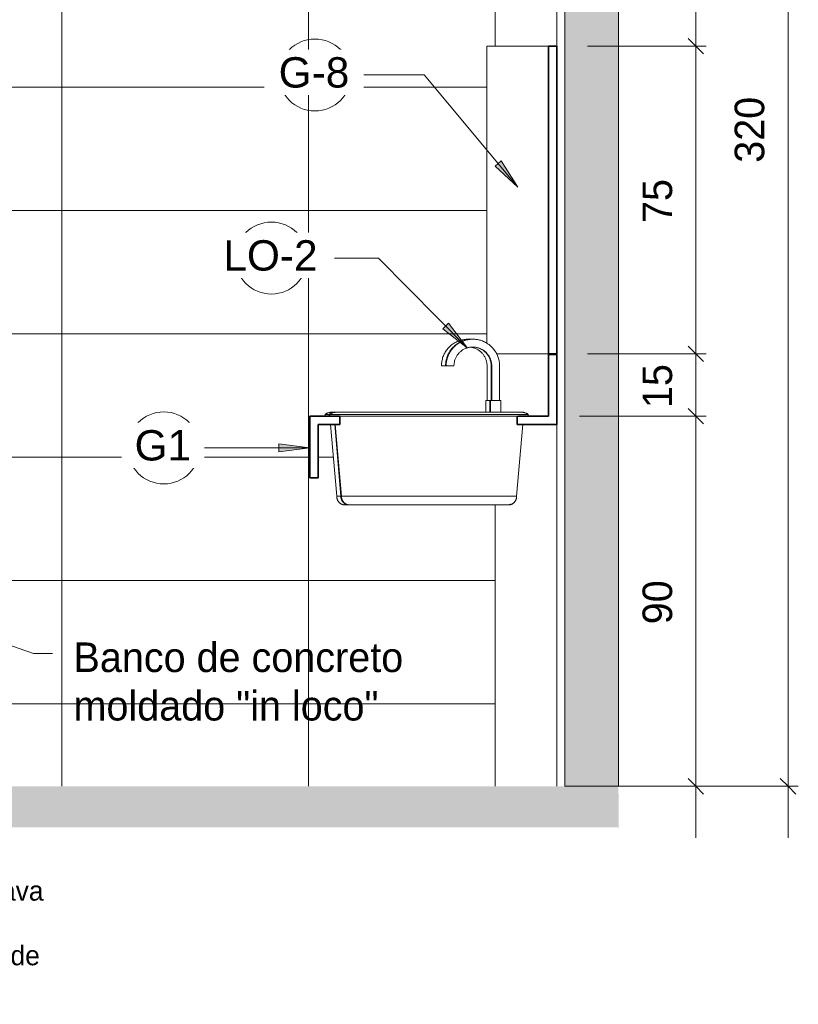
# Model space of a CAD drawing. Header units: metres. Extents: x -10.1 to 50.7, y -18 to 8.5.
# Tile 105 of 109: x 38 to 39.9, y -0.5 to 1.9. Entities that reach past the tile are written whole.
import ezdxf

# ---------------------------------------------------------------- set-up
doc = ezdxf.new("R2010")
doc.units = ezdxf.units.M
doc.linetypes.add('IMPORT-HIDDEN _4_', pattern=[0.005, 0.003333, -0.001667])
doc.layers.get('DEFPOINTS').update_dxf_attribs({"lineweight": 18})
for name, color, linetype, lineweight in [('A-ANNO-DIMS', 4, 'Continuous', 18), ('A-ANNO-DIMS-25', 211, 'Continuous', 9), ('A-ANNO-KEYN', 231, 'Continuous', 9), ('A-DETL', 90, 'Continuous', 18), ('A-DETL-GENF', 92, 'Continuous', 18), ('A-DETL-THIN', 151, 'Continuous', 18), ('A-FLOR', 192, 'Continuous', 18), ('A-FLOR-MCUT', 51, 'Continuous', 18), ('A-FLOR-PATT', 8, 'Continuous', 18), ('A-GENM', 13, 'Continuous', 18), ('A-WALL', 113, 'Continuous', 18), ('A-WALL-PATT', 111, 'Continuous', 35), ('ARQ-ALV-MEDIA', 7, 'Continuous', 18), ('ARQ-PISO-DESN', 7, 'Continuous', 18), ('ARQ-PROJECAO', 7, 'IMPORT-HIDDEN _4_', 18), ('COTAS', 7, 'Continuous', 18), ('DETALHES_CTR35', 7, 'Continuous', 18), ('ESQUADRIAS', 250, 'Continuous', 35), ('G-ANNO-TEXT', 231, 'Continuous', 9), ('P-SANR-FIXT', 6, 'Continuous', 18), ('Projeto da acquasoft Caldas NovasMOD_dwg', 8, 'Continuous', 18)]:
    doc.layers.add(name, color=color, linetype=linetype, lineweight=lineweight)
doc.styles.add('Arial_1', font='arial.ttf', dxfattribs={"height": 0.073765})
doc.styles.add('Century Gothic_2', font='GOTHIC.TTF', dxfattribs={"height": 0.071856})
doc.styles.add('Century Gothic_4', font='GOTHIC.TTF', dxfattribs={"height": 0.047904})
doc.dimstyles.new('_Cotas_detalhamento_3_mm_3', dxfattribs={"dimscale": 0.3048, "dimtxt": 0.075, "dimasz": 0.123031, "dimexe": 0.082021, "dimexo": 0.246063, "dimgap": 0.123031, "dimtad": 1, "dimdec": 0, "dimlfac": 100, "dimzin": 0, "dimdsep": 46, "dimtxsty": 'Century Gothic_2', "dimblk1": 'OBLIQUE', "dimblk2": 'OBLIQUE', "dimsah": 1, "dimcen": 0.09, "dimdle": 0.410105, "dimazin": 0, "dimtfac": 1, "dimtdec": 4, "dimtix": 1, "dimtmove": 0, "dimatfit": 3, "dimfxl": 1, "dimtvp": 1, "dimtolj": 1, "dimtzin": 0, "dimarcsym": 2})

# ---------------------------------------------------------------- blocks, each defined once
blk = doc.blocks.new('Generic Models 12 - Generic Models 12-196363-Vista H')
at = {"layer": 'A-GENM', "lineweight": 35}
for p, q in [((-12.6646, 1.05), (-12.6846, 1.05)), ((-12.6846, 1.05), (-12.6846, 0.9)), ((-12.6646, 0.88), (-12.6646, 1.05)), ((-13.1917, 0.9), (-13.2646, 0.9)), ((-13.2646, 0.9), (-13.2646, 0.75)), ((-13.1917, 0.88), (-13.1917, 0.9)), ((-12.7607, 0.9), (-12.7607, 0.88)), ((-12.6846, 0.9), (-12.7582, 0.9)), ((-13.2446, 0.75), (-13.2446, 0.88)), ((-13.2446, 0.88), (-13.1917, 0.88)), ((-12.7607, 0.88), (-12.6646, 0.88)), ((-13.2646, 0.75), (-13.2446, 0.75))]:
    blk.add_line(p, q, dxfattribs=at)
blk = doc.blocks.new('M_Sink Vanity-Round - 482 x 482mm-199220-Vista H')
at = {"layer": 'P-SANR-FIXT'}
for p, q in [((-12.9144, 1.0222), (-12.9335, 1.0222)), ((-12.8227, 1.0222), (-12.8227, 0.9381)), ((-12.8036, 0.9381), (-12.8036, 1.0222)), ((-12.8258, 0.9381), (-12.8258, 0.9097)), ((-12.8258, 0.9381), (-12.8258, 0.9097)), ((-12.8255, 0.9381), (-12.8255, 0.9381)), ((-12.8255, 0.9381), (-12.8131, 0.9381)), ((-12.8131, 0.9381), (-12.8008, 0.9381)), ((-12.8008, 0.9381), (-12.8008, 0.9381)), ((-12.8004, 0.9097), (-12.8004, 0.9381)), ((-12.8004, 0.9097), (-12.8004, 0.9381)), ((-12.8258, 0.9218), (-12.8258, 0.9097)), ((-12.8255, 0.9218), (-12.8255, 0.9218)), ((-12.8008, 0.9218), (-12.8008, 0.9218)), ((-12.8004, 0.9097), (-12.8004, 0.9218)), ((-13.2164, 0.904), (-13.2164, 0.9)), ((-13.2164, 0.904), (-12.7338, 0.904)), ((-12.7581, 0.9), (-13.192, 0.9)), ((-12.9042, 0.9095), (-12.9215, 0.9095)), ((-12.7338, 0.9), (-12.7338, 0.904)), ((-13.2028, 0.88), (-13.1879, 0.7053)), ((-12.7622, 0.7053), (-12.7474, 0.88)), ((-12.7622, 0.7053), (-13.1879, 0.7053))]:
    blk.add_line(p, q, dxfattribs=at)
at = {"layer": 'P-SANR-FIXT', "flags": 128}
for points in [[(-12.8036, 1.0222), (-12.8037, 1.0248), (-12.8038, 1.0274), (-12.8041, 1.03), (-12.8044, 1.0326), (-12.8049, 1.0351), (-12.8055, 1.0377), (-12.8061, 1.0402), (-12.8069, 1.0427), (-12.8078, 1.0451), (-12.8087, 1.0475), (-12.8098, 1.0499), (-12.8109, 1.0522), (-12.8122, 1.0545), (-12.8135, 1.0567), (-12.815, 1.0589), (-12.8165, 1.061), (-12.8181, 1.0631), (-12.8197, 1.0651), (-12.8215, 1.067), (-12.8233, 1.0688), (-12.8252, 1.0706), (-12.8272, 1.0723), (-12.8292, 1.0739), (-12.8313, 1.0754), (-12.8335, 1.0769), (-12.8357, 1.0782), (-12.8379, 1.0795), (-12.8403, 1.0807), (-12.8426, 1.0818), (-12.845, 1.0828), (-12.8475, 1.0837), (-12.8499, 1.0845), (-12.8524, 1.0852), (-12.855, 1.0857), (-12.8575, 1.0862), (-12.8601, 1.0866), (-12.8627, 1.0869), (-12.8653, 1.0871), (-12.8679, 1.0872), (-12.8704, 1.0872), (-12.873, 1.087), (-12.8756, 1.0868), (-12.8782, 1.0865), (-12.8808, 1.086), (-12.8833, 1.0855), (-12.8858, 1.0848), (-12.8883, 1.0841), (-12.8908, 1.0833), (-12.8932, 1.0823), (-12.8956, 1.0813), (-12.8979, 1.0802), (-12.9002, 1.0789), (-12.9025, 1.0776), (-12.9046, 1.0762), (-12.9068, 1.0747), (-12.9088, 1.0732), (-12.9108, 1.0715), (-12.9128, 1.0698), (-12.9147, 1.068), (-12.9164, 1.0661), (-12.9182, 1.0642), (-12.9198, 1.0621), (-12.9214, 1.0601), (-12.9228, 1.0579), (-12.9242, 1.0557), (-12.9255, 1.0535), (-12.9267, 1.0512), (-12.9278, 1.0488), (-12.9288, 1.0464), (-12.9297, 1.044), (-12.9306, 1.0415), (-12.9313, 1.039), (-12.9319, 1.0365), (-12.9324, 1.034), (-12.9328, 1.0314), (-12.9332, 1.0288), (-12.9334, 1.0262), (-12.9335, 1.0236), (-12.9335, 1.0222)], [(-12.9144, 1.0222), (-12.9144, 1.0241), (-12.9143, 1.0259), (-12.9141, 1.0277), (-12.9139, 1.0295), (-12.9135, 1.0314), (-12.9131, 1.0331), (-12.9127, 1.0349), (-12.9121, 1.0367), (-12.9115, 1.0384), (-12.9108, 1.0401), (-12.9101, 1.0418), (-12.9093, 1.0434), (-12.9084, 1.045), (-12.9074, 1.0466), (-12.9064, 1.0482), (-12.9054, 1.0496), (-12.9042, 1.0511), (-12.9031, 1.0525), (-12.9018, 1.0539), (-12.9005, 1.0552), (-12.8992, 1.0564), (-12.8978, 1.0576), (-12.8964, 1.0588), (-12.8949, 1.0598), (-12.8934, 1.0609), (-12.8918, 1.0618), (-12.8902, 1.0627), (-12.8885, 1.0635), (-12.8869, 1.0643), (-12.8852, 1.065), (-12.8835, 1.0656), (-12.8817, 1.0662), (-12.8799, 1.0667), (-12.8782, 1.0671), (-12.8764, 1.0675), (-12.8745, 1.0677), (-12.8727, 1.0679), (-12.8709, 1.0681), (-12.869, 1.0681), (-12.8672, 1.0681), (-12.8654, 1.068), (-12.8636, 1.0679), (-12.8617, 1.0676), (-12.8599, 1.0673), (-12.8581, 1.0669), (-12.8563, 1.0665), (-12.8546, 1.066), (-12.8528, 1.0654), (-12.8511, 1.0647), (-12.8495, 1.064), (-12.8478, 1.0632), (-12.8462, 1.0623), (-12.8446, 1.0614), (-12.843, 1.0604), (-12.8415, 1.0593), (-12.8401, 1.0582), (-12.8387, 1.0571), (-12.8373, 1.0558), (-12.836, 1.0546), (-12.8347, 1.0532), (-12.8335, 1.0519), (-12.8323, 1.0504), (-12.8312, 1.049), (-12.8302, 1.0475), (-12.8292, 1.0459), (-12.8283, 1.0443), (-12.8275, 1.0427), (-12.8267, 1.041), (-12.826, 1.0393), (-12.8253, 1.0376), (-12.8247, 1.0359), (-12.8242, 1.0341), (-12.8238, 1.0323), (-12.8234, 1.0305), (-12.8231, 1.0287), (-12.8229, 1.0269), (-12.8227, 1.0251), (-12.8227, 1.0232), (-12.8227, 1.0222)], [(-13.2164, 0.904), (-13.2155, 0.9046), (-13.2145, 0.9053), (-13.2136, 0.9058), (-13.2126, 0.9064), (-13.2116, 0.9069), (-13.2106, 0.9074), (-13.2096, 0.9078), (-13.2085, 0.9082), (-13.2075, 0.9086), (-13.2064, 0.9089), (-13.2053, 0.9091), (-13.2042, 0.9093), (-13.2031, 0.9095), (-13.202, 0.9096), (-13.2009, 0.9097), (-13.1998, 0.9098), (-13.1993, 0.9098)], [(-13.1993, 0.9098), (-13.1991, 0.9098), (-13.1986, 0.9098), (-13.1977, 0.9098), (-13.1965, 0.9098), (-13.1949, 0.9098), (-13.1929, 0.9098), (-13.1906, 0.9098), (-13.1879, 0.9098), (-13.185, 0.9098), (-13.1816, 0.9098), (-13.178, 0.9098), (-13.174, 0.9098), (-13.1697, 0.9098), (-13.1651, 0.9098), (-13.1602, 0.9098), (-13.1549, 0.9098), (-13.1494, 0.9098), (-13.1437, 0.9098), (-13.1376, 0.9098), (-13.1313, 0.9098), (-13.1247, 0.9098), (-13.118, 0.9098), (-13.1109, 0.9098), (-13.1037, 0.9098), (-13.0962, 0.9098), (-13.0886, 0.9098), (-13.0808, 0.9098), (-13.0728, 0.9098), (-13.0646, 0.9098), (-13.0563, 0.9098), (-13.0479, 0.9098), (-13.0394, 0.9098), (-13.0307, 0.9098), (-13.022, 0.9098), (-13.0132, 0.9098), (-13.0043, 0.9098), (-12.9954, 0.9098), (-12.9864, 0.9098), (-12.9775, 0.9098), (-12.9685, 0.9098), (-12.9595, 0.9098), (-12.9506, 0.9098), (-12.9417, 0.9098), (-12.9329, 0.9098), (-12.9241, 0.9098), (-12.9154, 0.9098), (-12.9068, 0.9098), (-12.8983, 0.9098), (-12.89, 0.9098), (-12.8817, 0.9098), (-12.8736, 0.9098), (-12.8657, 0.9098), (-12.858, 0.9098), (-12.8504, 0.9098), (-12.8431, 0.9098), (-12.8359, 0.9098), (-12.829, 0.9098), (-12.8255, 0.9098)], [(-12.7508, 0.9098), (-12.751, 0.9098), (-12.7515, 0.9098), (-12.7524, 0.9098), (-12.7537, 0.9098), (-12.7553, 0.9098), (-12.7572, 0.9098), (-12.7595, 0.9098), (-12.7622, 0.9098), (-12.7652, 0.9098), (-12.7685, 0.9098), (-12.7721, 0.9098), (-12.7761, 0.9098), (-12.7804, 0.9098), (-12.785, 0.9098), (-12.79, 0.9098), (-12.7952, 0.9098), (-12.8007, 0.9098), (-12.8065, 0.9098), (-12.8125, 0.9098), (-12.8188, 0.9098), (-12.8254, 0.9098), (-12.8322, 0.9098), (-12.8392, 0.9098), (-12.8464, 0.9098), (-12.8539, 0.9098), (-12.8615, 0.9098), (-12.8694, 0.9098), (-12.8773, 0.9098), (-12.8855, 0.9098), (-12.8938, 0.9098), (-12.9022, 0.9098), (-12.9108, 0.9098), (-12.9194, 0.9098), (-12.9281, 0.9098), (-12.9369, 0.9098), (-12.9458, 0.9098), (-12.9547, 0.9098), (-12.9637, 0.9098), (-12.9726, 0.9098), (-12.9816, 0.9098), (-12.9906, 0.9098), (-12.9995, 0.9098), (-13.0084, 0.9098), (-13.0172, 0.9098), (-13.026, 0.9098), (-13.0347, 0.9098), (-13.0433, 0.9098), (-13.0518, 0.9098), (-13.0602, 0.9098), (-13.0684, 0.9098), (-13.0765, 0.9098), (-13.0844, 0.9098), (-13.0921, 0.9098), (-13.0997, 0.9098), (-13.107, 0.9098), (-13.1142, 0.9098), (-13.1211, 0.9098), (-13.1278, 0.9098), (-13.1342, 0.9098), (-13.1404, 0.9098), (-13.1464, 0.9098), (-13.152, 0.9098), (-13.1574, 0.9098), (-13.1625, 0.9098), (-13.1672, 0.9098), (-13.1717, 0.9098), (-13.1759, 0.9098), (-13.1797, 0.9098), (-13.1832, 0.9098), (-13.1864, 0.9098), (-13.1892, 0.9098), (-13.1917, 0.9098), (-13.1938, 0.9098), (-13.1956, 0.9098), (-13.1971, 0.9098), (-13.1982, 0.9098), (-13.1989, 0.9098), (-13.1993, 0.9098), (-13.1993, 0.9098)], [(-12.8008, 0.9098), (-12.7981, 0.9098), (-12.7927, 0.9098), (-12.7877, 0.9098), (-12.7829, 0.9098), (-12.7784, 0.9098), (-12.7743, 0.9098), (-12.7704, 0.9098), (-12.7669, 0.9098), (-12.7637, 0.9098), (-12.7609, 0.9098), (-12.7584, 0.9098), (-12.7563, 0.9098), (-12.7545, 0.9098), (-12.753, 0.9098), (-12.7519, 0.9098), (-12.7512, 0.9098), (-12.7508, 0.9098), (-12.7508, 0.9098)], [(-12.7508, 0.9098), (-12.7497, 0.9098), (-12.7486, 0.9097), (-12.7474, 0.9096), (-12.7463, 0.9094), (-12.7452, 0.9092), (-12.7442, 0.909), (-12.7431, 0.9087), (-12.742, 0.9084), (-12.741, 0.908), (-12.7399, 0.9076), (-12.7389, 0.9071), (-12.7379, 0.9066), (-12.7369, 0.9061), (-12.736, 0.9055), (-12.735, 0.9049), (-12.7341, 0.9043), (-12.7338, 0.904)], [(-13.1674, 0.6841), (-13.1682, 0.6841), (-13.169, 0.6842), (-13.1698, 0.6842), (-13.1706, 0.6844), (-13.1714, 0.6845), (-13.1722, 0.6847), (-13.173, 0.6849), (-13.1738, 0.6851), (-13.1746, 0.6854), (-13.1754, 0.6857), (-13.1761, 0.6861), (-13.1768, 0.6864), (-13.1776, 0.6868), (-13.1783, 0.6872), (-13.179, 0.6877), (-13.1796, 0.6882), (-13.1803, 0.6887), (-13.1809, 0.6892), (-13.1815, 0.6898), (-13.1821, 0.6903), (-13.1827, 0.6909), (-13.1832, 0.6916), (-13.1837, 0.6922), (-13.1842, 0.6929), (-13.1847, 0.6936), (-13.1851, 0.6943), (-13.1855, 0.695), (-13.1859, 0.6957), (-13.1862, 0.6965), (-13.1865, 0.6972), (-13.1868, 0.698), (-13.1871, 0.6988), (-13.1873, 0.6996), (-13.1875, 0.7004), (-13.1876, 0.7012), (-13.1877, 0.702), (-13.1878, 0.7028), (-13.1879, 0.7036), (-13.1879, 0.7044), (-13.1879, 0.7053), (-13.1879, 0.7053)], [(-12.7622, 0.7053), (-12.7622, 0.7045), (-12.7622, 0.7036), (-12.7623, 0.7028), (-12.7624, 0.702), (-12.7625, 0.7012), (-12.7626, 0.7004), (-12.7628, 0.6996), (-12.7631, 0.6988), (-12.7633, 0.698), (-12.7636, 0.6972), (-12.7639, 0.6965), (-12.7642, 0.6957), (-12.7646, 0.695), (-12.765, 0.6943), (-12.7654, 0.6936), (-12.7659, 0.6929), (-12.7664, 0.6922), (-12.7669, 0.6916), (-12.7674, 0.691), (-12.768, 0.6904), (-12.7686, 0.6898), (-12.7692, 0.6892), (-12.7698, 0.6887), (-12.7705, 0.6882), (-12.7711, 0.6877), (-12.7718, 0.6873), (-12.7725, 0.6868), (-12.7733, 0.6864), (-12.774, 0.6861), (-12.7747, 0.6857), (-12.7755, 0.6854), (-12.7763, 0.6851), (-12.7771, 0.6849), (-12.7779, 0.6847), (-12.7787, 0.6845), (-12.7795, 0.6844), (-12.7803, 0.6843), (-12.7811, 0.6842), (-12.7819, 0.6841), (-12.7827, 0.6841), (-12.7828, 0.6841)], [(-13.1615, 0.6841), (-13.1626, 0.6841), (-13.1642, 0.6841), (-13.1654, 0.6841), (-13.1664, 0.6841), (-13.167, 0.6841), (-13.1673, 0.6841), (-13.1674, 0.6841)], [(-13.1674, 0.6841), (-13.1672, 0.6841), (-13.1667, 0.6841), (-13.166, 0.6841), (-13.1649, 0.6841), (-13.1635, 0.6841), (-13.1618, 0.6841), (-13.1599, 0.6841), (-13.1576, 0.6841), (-13.155, 0.6841), (-13.1522, 0.6841), (-13.149, 0.6841), (-13.1456, 0.6841), (-13.1419, 0.6841), (-13.138, 0.6841), (-13.1338, 0.6841), (-13.1293, 0.6841), (-13.1246, 0.6841), (-13.1196, 0.6841), (-13.1144, 0.6841), (-13.109, 0.6841), (-13.1034, 0.6841), (-13.0976, 0.6841), (-13.0916, 0.6841), (-13.0853, 0.6841), (-13.079, 0.6841), (-13.0724, 0.6841), (-13.0657, 0.6841), (-13.0588, 0.6841), (-13.0518, 0.6841), (-13.0447, 0.6841), (-13.0375, 0.6841), (-13.0302, 0.6841), (-13.0228, 0.6841), (-13.0153, 0.6841), (-13.0077, 0.6841), (-13.0001, 0.6841), (-12.9925, 0.6841), (-12.9848, 0.6841), (-12.9771, 0.6841), (-12.9694, 0.6841), (-12.9618, 0.6841), (-12.9541, 0.6841), (-12.9465, 0.6841), (-12.9389, 0.6841), (-12.9314, 0.6841), (-12.9239, 0.6841), (-12.9165, 0.6841), (-12.9093, 0.6841), (-12.9021, 0.6841), (-12.895, 0.6841), (-12.8881, 0.6841), (-12.8813, 0.6841), (-12.8747, 0.6841), (-12.8682, 0.6841), (-12.8619, 0.6841), (-12.8558, 0.6841), (-12.8498, 0.6841), (-12.8441, 0.6841), (-12.8386, 0.6841), (-12.8333, 0.6841), (-12.8282, 0.6841), (-12.8233, 0.6841), (-12.8187, 0.6841), (-12.8144, 0.6841), (-12.8103, 0.6841), (-12.8065, 0.6841), (-12.8029, 0.6841), (-12.7996, 0.6841), (-12.7966, 0.6841), (-12.7939, 0.6841), (-12.7914, 0.6841), (-12.7893, 0.6841), (-12.7875, 0.6841), (-12.7859, 0.6841), (-12.7847, 0.6841), (-12.7838, 0.6841), (-12.7831, 0.6841), (-12.7828, 0.6841), (-12.7828, 0.6841)], [(-12.7828, 0.6841), (-12.7829, 0.6841), (-12.7834, 0.6841), (-12.7841, 0.6841), (-12.7852, 0.6841), (-12.7866, 0.6841), (-12.7883, 0.6841), (-12.7886, 0.6841)]]:
    blk.add_lwpolyline(points, dxfattribs=at)
blk = doc.blocks.new('M_Sink Vanity-Round - 482 x 482mm-V27-Vista H')
at = {"layer": 'P-SANR-FIXT'}
for p, q in [((-12.9336, 1.0222), (-12.9348, 1.0222)), ((-12.824, 1.0222), (-12.824, 0.9381)), ((-12.8272, 0.9381), (-12.8272, 0.9097)), ((-12.8272, 0.9381), (-12.8272, 0.9097)), ((-12.8269, 0.9381), (-12.8269, 0.9381)), ((-12.8269, 0.9381), (-12.8258, 0.9381)), ((-12.8272, 0.9218), (-12.8272, 0.9097)), ((-12.8269, 0.9218), (-12.8269, 0.9218)), ((-13.2177, 0.904), (-13.2177, 0.9)), ((-13.2177, 0.904), (-13.2165, 0.904)), ((-12.7477, 0.9094), (-12.7469, 0.9093)), ((-13.2041, 0.88), (-13.1892, 0.7053)), ((-13.1881, 0.7053), (-13.1892, 0.7053)), ((-12.7845, 0.6841), (-12.7841, 0.6841))]:
    blk.add_line(p, q, dxfattribs=at)
at = {"layer": 'P-SANR-FIXT', "flags": 128}
for points in [[(-12.8589, 1.0862), (-12.8614, 1.0866), (-12.864, 1.0869), (-12.8666, 1.0871), (-12.8692, 1.0872), (-12.8718, 1.0872), (-12.8744, 1.087), (-12.877, 1.0868), (-12.8795, 1.0865), (-12.8821, 1.086), (-12.8846, 1.0855), (-12.8872, 1.0848), (-12.8897, 1.0841), (-12.8921, 1.0833), (-12.8945, 1.0823), (-12.8969, 1.0813), (-12.8993, 1.0802), (-12.9016, 1.0789), (-12.9038, 1.0776), (-12.906, 1.0762), (-12.9081, 1.0747), (-12.9102, 1.0732), (-12.9122, 1.0715), (-12.9141, 1.0698), (-12.916, 1.068), (-12.9178, 1.0661), (-12.9195, 1.0642), (-12.9211, 1.0621), (-12.9227, 1.0601), (-12.9242, 1.0579), (-12.9255, 1.0557), (-12.9268, 1.0535), (-12.928, 1.0512), (-12.9292, 1.0488), (-12.9302, 1.0464), (-12.9311, 1.044), (-12.9319, 1.0415), (-12.9326, 1.039), (-12.9332, 1.0365), (-12.9338, 1.034), (-12.9342, 1.0314), (-12.9345, 1.0288), (-12.9347, 1.0262), (-12.9348, 1.0236), (-12.9348, 1.0222)], [(-12.8595, 1.0669), (-12.8577, 1.0665), (-12.8559, 1.066), (-12.8542, 1.0654), (-12.8525, 1.0647), (-12.8508, 1.064), (-12.8491, 1.0632), (-12.8475, 1.0623), (-12.8459, 1.0614), (-12.8444, 1.0604), (-12.8429, 1.0593), (-12.8414, 1.0582), (-12.84, 1.0571), (-12.8386, 1.0558), (-12.8373, 1.0546), (-12.836, 1.0532), (-12.8348, 1.0519), (-12.8337, 1.0504), (-12.8326, 1.049), (-12.8315, 1.0475), (-12.8306, 1.0459), (-12.8297, 1.0443), (-12.8288, 1.0427), (-12.828, 1.041), (-12.8273, 1.0393), (-12.8266, 1.0376), (-12.8261, 1.0359), (-12.8256, 1.0341), (-12.8251, 1.0323), (-12.8248, 1.0305), (-12.8245, 1.0287), (-12.8242, 1.0269), (-12.8241, 1.0251), (-12.824, 1.0232), (-12.824, 1.0222)], [(-13.2177, 0.904), (-13.2168, 0.9046), (-13.2159, 0.9053), (-13.2149, 0.9058), (-13.214, 0.9064), (-13.213, 0.9069), (-13.212, 0.9074), (-13.2109, 0.9078), (-13.2099, 0.9082), (-13.2088, 0.9086), (-13.2078, 0.9089), (-13.2067, 0.9091), (-13.2056, 0.9093), (-13.2045, 0.9095), (-13.2034, 0.9096), (-13.2023, 0.9097), (-13.2011, 0.9098), (-13.2007, 0.9098)], [(-13.2007, 0.9098), (-13.2005, 0.9098), (-13.1999, 0.9098), (-13.1991, 0.9098), (-13.1978, 0.9098), (-13.1962, 0.9098), (-13.1942, 0.9098), (-13.1919, 0.9098), (-13.1893, 0.9098), (-13.1863, 0.9098), (-13.183, 0.9098), (-13.1793, 0.9098), (-13.1753, 0.9098), (-13.171, 0.9098), (-13.1664, 0.9098), (-13.1615, 0.9098), (-13.1563, 0.9098), (-13.1508, 0.9098), (-13.145, 0.9098), (-13.139, 0.9098), (-13.1326, 0.9098), (-13.1261, 0.9098), (-13.1193, 0.9098), (-13.1123, 0.9098), (-13.105, 0.9098), (-13.0976, 0.9098), (-13.0899, 0.9098), (-13.0821, 0.9098), (-13.0741, 0.9098), (-13.066, 0.9098), (-13.0577, 0.9098), (-13.0492, 0.9098), (-13.0407, 0.9098), (-13.0321, 0.9098), (-13.0233, 0.9098), (-13.0145, 0.9098), (-13.0056, 0.9098), (-12.9967, 0.9098), (-12.9878, 0.9098), (-12.9788, 0.9098), (-12.9698, 0.9098), (-12.9609, 0.9098), (-12.952, 0.9098), (-12.9431, 0.9098), (-12.9342, 0.9098), (-12.9254, 0.9098), (-12.9167, 0.9098), (-12.9082, 0.9098), (-12.8997, 0.9098), (-12.8913, 0.9098), (-12.8831, 0.9098), (-12.875, 0.9098), (-12.8671, 0.9098), (-12.8593, 0.9098), (-12.8518, 0.9098), (-12.8444, 0.9098), (-12.8373, 0.9098), (-12.8303, 0.9098), (-12.8268, 0.9098)], [(-12.8255, 0.9098), (-12.8267, 0.9098), (-12.8335, 0.9098), (-12.8405, 0.9098), (-12.8478, 0.9098), (-12.8552, 0.9098), (-12.8629, 0.9098), (-12.8707, 0.9098), (-12.8787, 0.9098), (-12.8868, 0.9098), (-12.8951, 0.9098), (-12.9036, 0.9098), (-12.9121, 0.9098), (-12.9207, 0.9098), (-12.9295, 0.9098), (-12.9383, 0.9098), (-12.9471, 0.9098), (-12.9561, 0.9098), (-12.965, 0.9098), (-12.974, 0.9098), (-12.9829, 0.9098), (-12.9919, 0.9098), (-13.0008, 0.9098), (-13.0097, 0.9098), (-13.0186, 0.9098), (-13.0274, 0.9098), (-13.036, 0.9098), (-13.0446, 0.9098), (-13.0531, 0.9098), (-13.0615, 0.9098), (-13.0697, 0.9098), (-13.0778, 0.9098), (-13.0857, 0.9098), (-13.0935, 0.9098), (-13.101, 0.9098), (-13.1084, 0.9098), (-13.1155, 0.9098), (-13.1224, 0.9098), (-13.1291, 0.9098), (-13.1356, 0.9098), (-13.1418, 0.9098), (-13.1477, 0.9098), (-13.1533, 0.9098), (-13.1587, 0.9098), (-13.1638, 0.9098), (-13.1686, 0.9098), (-13.173, 0.9098), (-13.1772, 0.9098), (-13.181, 0.9098), (-13.1845, 0.9098), (-13.1877, 0.9098), (-13.1905, 0.9098), (-13.193, 0.9098), (-13.1952, 0.9098), (-13.197, 0.9098), (-13.1984, 0.9098), (-13.1995, 0.9098), (-13.2002, 0.9098), (-13.2006, 0.9098), (-13.2007, 0.9098)], [(-12.8008, 0.9098), (-12.7994, 0.9098), (-12.7941, 0.9098), (-12.789, 0.9098), (-12.7842, 0.9098), (-12.7798, 0.9098), (-12.7756, 0.9098), (-12.7718, 0.9098), (-12.7683, 0.9098), (-12.7651, 0.9098), (-12.7623, 0.9098), (-12.7598, 0.9098), (-12.7576, 0.9098), (-12.7558, 0.9098), (-12.7544, 0.9098), (-12.7533, 0.9098), (-12.7526, 0.9098), (-12.7522, 0.9098), (-12.7521, 0.9098)], [(-12.7521, 0.9098), (-12.7523, 0.9098), (-12.7528, 0.9098), (-12.7537, 0.9098), (-12.755, 0.9098), (-12.7566, 0.9098), (-12.7586, 0.9098), (-12.7609, 0.9098), (-12.7635, 0.9098), (-12.7665, 0.9098), (-12.7698, 0.9098), (-12.7735, 0.9098), (-12.7775, 0.9098), (-12.7818, 0.9098), (-12.7864, 0.9098), (-12.7913, 0.9098), (-12.7965, 0.9098), (-12.8008, 0.9098)], [(-12.7521, 0.9098), (-12.751, 0.9098), (-12.7499, 0.9097), (-12.7488, 0.9096), (-12.7481, 0.9095)], [(-13.1687, 0.6841), (-13.1695, 0.6841), (-13.1703, 0.6842), (-13.1712, 0.6842), (-13.172, 0.6844), (-13.1728, 0.6845), (-13.1736, 0.6847), (-13.1744, 0.6849), (-13.1752, 0.6851), (-13.1759, 0.6854), (-13.1767, 0.6857), (-13.1775, 0.6861), (-13.1782, 0.6864), (-13.1789, 0.6868), (-13.1796, 0.6872), (-13.1803, 0.6877), (-13.181, 0.6882), (-13.1816, 0.6887), (-13.1823, 0.6892), (-13.1829, 0.6898), (-13.1834, 0.6903), (-13.184, 0.6909), (-13.1845, 0.6916), (-13.1851, 0.6922), (-13.1855, 0.6929), (-13.186, 0.6936), (-13.1864, 0.6943), (-13.1868, 0.695), (-13.1872, 0.6957), (-13.1875, 0.6965), (-13.1879, 0.6972), (-13.1881, 0.698), (-13.1884, 0.6988), (-13.1886, 0.6996), (-13.1888, 0.7004), (-13.189, 0.7012), (-13.1891, 0.702), (-13.1892, 0.7028), (-13.1892, 0.7036), (-13.1893, 0.7044), (-13.1892, 0.7053), (-13.1892, 0.7053)], [(-13.1674, 0.6841), (-13.1677, 0.6841), (-13.1683, 0.6841), (-13.1686, 0.6841), (-13.1687, 0.6841)], [(-13.1687, 0.6841), (-13.1685, 0.6841), (-13.1681, 0.6841), (-13.1674, 0.6841)], [(-12.7833, 0.6841), (-12.7841, 0.6841), (-12.7841, 0.6841)], [(-12.7757, 0.6859), (-12.7761, 0.6857), (-12.7768, 0.6854), (-12.7776, 0.6851), (-12.7784, 0.6849), (-12.7792, 0.6847), (-12.78, 0.6845), (-12.7808, 0.6844), (-12.7816, 0.6843), (-12.7824, 0.6842), (-12.7828, 0.6841)]]:
    blk.add_lwpolyline(points, dxfattribs=at)
blk = doc.blocks.new('M_Sink Vanity-Round - 482 x 482mm-V28-Vista H')
at = {"layer": 'P-SANR-FIXT'}
for p, q in [((-12.9348, 1.0222), (-12.9448, 1.0222)), ((-12.834, 1.0222), (-12.834, 0.9381)), ((-12.8372, 0.9381), (-12.8372, 0.9097)), ((-12.8372, 0.9381), (-12.8372, 0.9097)), ((-12.8369, 0.9381), (-12.8369, 0.9381)), ((-12.8369, 0.9381), (-12.8269, 0.9381)), ((-12.8372, 0.9218), (-12.8372, 0.9097)), ((-12.8369, 0.9218), (-12.8369, 0.9218)), ((-13.2277, 0.904), (-13.2277, 0.9)), ((-13.2277, 0.904), (-13.2181, 0.904)), ((-13.2141, 0.88), (-13.1992, 0.7053)), ((-13.1896, 0.7053), (-13.1992, 0.7053)), ((-12.7937, 0.6841), (-12.7941, 0.6841))]:
    blk.add_line(p, q, dxfattribs=at)
at = {"layer": 'P-SANR-FIXT', "flags": 128}
for points in [[(-12.8733, 1.0868), (-12.874, 1.0869), (-12.8766, 1.0871), (-12.8792, 1.0872), (-12.8818, 1.0872), (-12.8844, 1.087), (-12.887, 1.0868), (-12.8895, 1.0865), (-12.8921, 1.086), (-12.8946, 1.0855), (-12.8972, 1.0848), (-12.8997, 1.0841), (-12.9021, 1.0833), (-12.9045, 1.0823), (-12.9069, 1.0813), (-12.9093, 1.0802), (-12.9116, 1.0789), (-12.9138, 1.0776), (-12.916, 1.0762), (-12.9181, 1.0747), (-12.9202, 1.0732), (-12.9222, 1.0715), (-12.9241, 1.0698), (-12.926, 1.068), (-12.9278, 1.0661), (-12.9295, 1.0642), (-12.9311, 1.0621), (-12.9327, 1.0601), (-12.9342, 1.0579), (-12.9355, 1.0557), (-12.9368, 1.0535), (-12.938, 1.0512), (-12.9392, 1.0488), (-12.9402, 1.0464), (-12.9411, 1.044), (-12.9419, 1.0415), (-12.9426, 1.039), (-12.9432, 1.0365), (-12.9438, 1.034), (-12.9442, 1.0314), (-12.9445, 1.0288), (-12.9447, 1.0262), (-12.9448, 1.0236), (-12.9448, 1.0222)], [(-12.8728, 1.0676), (-12.8713, 1.0673), (-12.8695, 1.0669), (-12.8677, 1.0665), (-12.8659, 1.066), (-12.8642, 1.0654), (-12.8625, 1.0647), (-12.8608, 1.064), (-12.8591, 1.0632), (-12.8575, 1.0623), (-12.8559, 1.0614), (-12.8544, 1.0604), (-12.8529, 1.0593), (-12.8514, 1.0582), (-12.85, 1.0571), (-12.8486, 1.0558), (-12.8473, 1.0546), (-12.846, 1.0532), (-12.8448, 1.0519), (-12.8437, 1.0504), (-12.8426, 1.049), (-12.8415, 1.0475), (-12.8406, 1.0459), (-12.8397, 1.0443), (-12.8388, 1.0427), (-12.838, 1.041), (-12.8373, 1.0393), (-12.8366, 1.0376), (-12.8361, 1.0359), (-12.8356, 1.0341), (-12.8351, 1.0323), (-12.8348, 1.0305), (-12.8345, 1.0287), (-12.8342, 1.0269), (-12.8341, 1.0251), (-12.834, 1.0232), (-12.834, 1.0222)], [(-13.2277, 0.904), (-13.2268, 0.9046), (-13.2259, 0.9053), (-13.2249, 0.9058), (-13.224, 0.9064), (-13.223, 0.9069), (-13.222, 0.9074), (-13.2209, 0.9078), (-13.2199, 0.9082), (-13.2188, 0.9086), (-13.2178, 0.9089), (-13.2167, 0.9091), (-13.2156, 0.9093), (-13.2145, 0.9095), (-13.2134, 0.9096), (-13.2123, 0.9097), (-13.2111, 0.9098), (-13.2107, 0.9098)], [(-13.2107, 0.9098), (-13.2105, 0.9098), (-13.2099, 0.9098), (-13.2091, 0.9098), (-13.2078, 0.9098), (-13.2062, 0.9098), (-13.2042, 0.9098), (-13.2019, 0.9098), (-13.1993, 0.9098), (-13.1963, 0.9098), (-13.193, 0.9098), (-13.1893, 0.9098), (-13.1853, 0.9098), (-13.181, 0.9098), (-13.1764, 0.9098), (-13.1715, 0.9098), (-13.1663, 0.9098), (-13.1608, 0.9098), (-13.155, 0.9098), (-13.149, 0.9098), (-13.1426, 0.9098), (-13.1361, 0.9098), (-13.1293, 0.9098), (-13.1223, 0.9098), (-13.115, 0.9098), (-13.1076, 0.9098), (-13.0999, 0.9098), (-13.0921, 0.9098), (-13.0841, 0.9098), (-13.076, 0.9098), (-13.0677, 0.9098), (-13.0592, 0.9098), (-13.0507, 0.9098), (-13.0421, 0.9098), (-13.0333, 0.9098), (-13.0245, 0.9098), (-13.0156, 0.9098), (-13.0067, 0.9098), (-12.9978, 0.9098), (-12.9888, 0.9098), (-12.9798, 0.9098), (-12.9709, 0.9098), (-12.962, 0.9098), (-12.9531, 0.9098), (-12.9442, 0.9098), (-12.9354, 0.9098), (-12.9267, 0.9098), (-12.9182, 0.9098), (-12.9097, 0.9098), (-12.9013, 0.9098), (-12.8931, 0.9098), (-12.885, 0.9098), (-12.8771, 0.9098), (-12.8693, 0.9098), (-12.8618, 0.9098), (-12.8544, 0.9098), (-12.8473, 0.9098), (-12.8403, 0.9098), (-12.8368, 0.9098)], [(-12.8268, 0.9098), (-12.8301, 0.9098), (-12.8367, 0.9098), (-12.8435, 0.9098), (-12.8505, 0.9098), (-12.8578, 0.9098), (-12.8652, 0.9098), (-12.8729, 0.9098), (-12.8807, 0.9098), (-12.8887, 0.9098), (-12.8968, 0.9098), (-12.9051, 0.9098), (-12.9136, 0.9098), (-12.9221, 0.9098), (-12.9307, 0.9098), (-12.9395, 0.9098), (-12.9483, 0.9098), (-12.9571, 0.9098), (-12.9661, 0.9098), (-12.975, 0.9098), (-12.984, 0.9098), (-12.9929, 0.9098), (-13.0019, 0.9098), (-13.0108, 0.9098), (-13.0197, 0.9098), (-13.0286, 0.9098), (-13.0374, 0.9098), (-13.046, 0.9098), (-13.0546, 0.9098), (-13.0631, 0.9098), (-13.0715, 0.9098), (-13.0797, 0.9098), (-13.0878, 0.9098), (-13.0957, 0.9098), (-13.1035, 0.9098), (-13.111, 0.9098), (-13.1184, 0.9098), (-13.1255, 0.9098), (-13.1324, 0.9098), (-13.1391, 0.9098), (-13.1456, 0.9098), (-13.1518, 0.9098), (-13.1577, 0.9098), (-13.1633, 0.9098), (-13.1687, 0.9098), (-13.1738, 0.9098), (-13.1786, 0.9098), (-13.183, 0.9098), (-13.1872, 0.9098), (-13.191, 0.9098), (-13.1945, 0.9098), (-13.1977, 0.9098), (-13.2005, 0.9098), (-13.203, 0.9098), (-13.2052, 0.9098), (-13.207, 0.9098), (-13.2084, 0.9098), (-13.2095, 0.9098), (-13.2102, 0.9098), (-13.2106, 0.9098), (-13.2107, 0.9098)], [(-12.8008, 0.9098), (-12.799, 0.9098), (-12.7942, 0.9098), (-12.7898, 0.9098), (-12.7856, 0.9098), (-12.7818, 0.9098), (-12.7783, 0.9098), (-12.7751, 0.9098), (-12.7723, 0.9098), (-12.7698, 0.9098), (-12.7676, 0.9098), (-12.7658, 0.9098), (-12.7644, 0.9098), (-12.7633, 0.9098), (-12.7626, 0.9098), (-12.7622, 0.9098), (-12.7621, 0.9098)], [(-12.7621, 0.9098), (-12.7623, 0.9098), (-12.7628, 0.9098), (-12.7637, 0.9098), (-12.765, 0.9098), (-12.7666, 0.9098), (-12.7686, 0.9098), (-12.7709, 0.9098), (-12.7735, 0.9098), (-12.7765, 0.9098), (-12.7798, 0.9098), (-12.7835, 0.9098), (-12.7875, 0.9098), (-12.7918, 0.9098), (-12.7964, 0.9098), (-12.8008, 0.9098)], [(-12.7621, 0.9098), (-12.761, 0.9098), (-12.7599, 0.9097), (-12.7595, 0.9096)], [(-13.1787, 0.6841), (-13.1795, 0.6841), (-13.1803, 0.6842), (-13.1812, 0.6842), (-13.182, 0.6844), (-13.1828, 0.6845), (-13.1836, 0.6847), (-13.1844, 0.6849), (-13.1852, 0.6851), (-13.1859, 0.6854), (-13.1867, 0.6857), (-13.1875, 0.6861), (-13.1882, 0.6864), (-13.1889, 0.6868), (-13.1896, 0.6872), (-13.1903, 0.6877), (-13.191, 0.6882), (-13.1916, 0.6887), (-13.1923, 0.6892), (-13.1929, 0.6898), (-13.1934, 0.6903), (-13.194, 0.6909), (-13.1945, 0.6916), (-13.1951, 0.6922), (-13.1955, 0.6929), (-13.196, 0.6936), (-13.1964, 0.6943), (-13.1968, 0.695), (-13.1972, 0.6957), (-13.1975, 0.6965), (-13.1979, 0.6972), (-13.1981, 0.698), (-13.1984, 0.6988), (-13.1986, 0.6996), (-13.1988, 0.7004), (-13.199, 0.7012), (-13.1991, 0.702), (-13.1992, 0.7028), (-13.1992, 0.7036), (-13.1993, 0.7044), (-13.1992, 0.7053), (-13.1992, 0.7053)], [(-13.1728, 0.6841), (-13.174, 0.6841), (-13.1755, 0.6841), (-13.1768, 0.6841), (-13.1777, 0.6841), (-13.1783, 0.6841), (-13.1786, 0.6841), (-13.1787, 0.6841)], [(-13.1787, 0.6841), (-13.1785, 0.6841), (-13.1781, 0.6841), (-13.1773, 0.6841), (-13.1762, 0.6841), (-13.1749, 0.6841), (-13.1732, 0.6841), (-13.1712, 0.6841), (-13.1689, 0.6841)]]:
    blk.add_lwpolyline(points, dxfattribs=at)
blk = doc.blocks.new('Projeto da acquasoft Caldas NovasMOD_dwg__Dot-1411863-Vista H')
at = {"layer": 'COTAS'}
for p, q in [((-12.514, 0), (-12.5144, 0)), ((-12.5144, 0), (-12.514, 0))]:
    blk.add_line(p, q, dxfattribs=at)
blk = doc.blocks.new('Projeto da acquasoft Caldas NovasMOD_dwg-1411832-Vista H')
at = {"layer": 'ARQ-ALV-MEDIA'}
blk.add_line((-12.5142, 0), (-12.5146, 0), dxfattribs=at)
blk.add_line((-12.5142, 0), (-12.5146, 0), dxfattribs=at)
blk.add_line((-12.5142, 0), (-12.5146, 0), dxfattribs=at)
at = {"layer": 'ARQ-PISO-DESN'}
blk.add_line((-12.5146, 0), (-12.5142, 0), dxfattribs=at)
blk.add_line((-12.5146, 0), (-12.5142, 0), dxfattribs=at)
at = {"layer": 'ARQ-PROJECAO'}
blk.add_line((-12.5146, 0), (-12.5142, 0), dxfattribs=at)
blk.add_line((-12.5146, 0), (-12.5142, 0), dxfattribs=at)
at = {"layer": 'DEFPOINTS'}
for p, q in [((-12.5146, 0), (-12.5142, 0)), ((-12.5142, 0), (-12.5146, 0)), ((-12.5146, 0), (-12.5142, 0))]:
    blk.add_line(p, q, dxfattribs=at)
at = {"layer": 'DETALHES_CTR35'}
blk.add_line((-12.5142, 0), (-12.5146, 0), dxfattribs=at)
at = {"layer": 'ESQUADRIAS'}
blk.add_line((-12.5142, 0), (-12.5146, 0), dxfattribs=at)
blk.add_line((-12.5142, 0), (-12.5146, 0), dxfattribs=at)
blk.add_blockref('Projeto da acquasoft Caldas NovasMOD_dwg__Dot-1411863-Vista H', (0, 0))
blk = doc.blocks.new('_ESPELHO - _ESPELHO-1696828-Vista H')
at = {"layer": 'A-GENM'}
for p, q in [((-12.8346, 1.8), (-12.6846, 1.8)), ((-12.8346, 1.0774), (-12.8346, 1.8)), ((-12.6846, 1.0513), (-12.8108, 1.0513))]:
    blk.add_line(p, q, dxfattribs=at)
at = {"layer": 'A-GENM', "lineweight": 35}
for p, q in [((-12.6646, 1.8), (-12.6846, 1.8)), ((-12.6846, 1.8), (-12.6846, 1.0513)), ((-12.6646, 1.0513), (-12.6646, 1.8)), ((-12.6846, 1.0513), (-12.6646, 1.0513))]:
    blk.add_line(p, q, dxfattribs=at)
blk = doc.blocks.new('M_Identificador de nota-chave - Texto da nota-chave-86548-Vista H')
at = {"layer": 'A-ANNO-KEYN'}
blk.add_circle((-13.3581, 1.2845), 0.0875, dxfattribs=at)
blk = doc.blocks.new('DIMBLOCK100-Vista H')
at = {"layer": 'A-ANNO-DIMS-25'}
for p, q in [((39.6015, 3.325), (39.6015, 1.8)), ((39.3584, 3.2), (39.6265, 3.2)), ((39.6015, 3.2), (39.3584, 3.2)), ((39.3384, 1.8), (39.6265, 1.8)), ((39.6015, 1.8), (39.3384, 1.8))]:
    blk.add_line(p, q, dxfattribs=at)
at = {"layer": 'A-ANNO-DIMS-25', "lineweight": 18}
for p, q in [((39.6015, 3.2), (39.5827, 3.2188)), ((39.6015, 3.2), (39.6202, 3.1812)), ((39.6015, 1.8), (39.5827, 1.8187)), ((39.6015, 1.8), (39.6202, 1.7812))]:
    blk.add_line(p, q, dxfattribs=at)
at = {"layer": 'A-ANNO-DIMS-25', "color": 0, "insert": (39.4719, 2.4161), "char_height": 0.07186, "width": 0.201429, "attachment_point": 1, "rotation": 90, "line_spacing_factor": 0.984117, "style": 'Century Gothic_2'}
blk.add_mtext('140', dxfattribs=at)
blk = doc.blocks.new('_Oblique')
at = {"color": 0, "linetype": 'ByBlock', "lineweight": -2}
blk.add_line((-0.5, -0.5), (0.5, 0.5), dxfattribs=at)
blk = doc.blocks.new('DIMBLOCK101-Vista H')
at = {"layer": 'A-ANNO-DIMS-25'}
for p, q in [((39.3384, 1.8), (39.6265, 1.8)), ((39.6015, 1.8), (39.3384, 1.8)), ((39.6015, 1.8), (39.6015, 1.0513)), ((39.3384, 1.0513), (39.6265, 1.0513)), ((39.6015, 1.0513), (39.3384, 1.0513))]:
    blk.add_line(p, q, dxfattribs=at)
at = {"layer": 'A-ANNO-DIMS-25', "lineweight": 18}
for p, q in [((39.6015, 1.8), (39.5827, 1.8187)), ((39.6015, 1.8), (39.6202, 1.7812)), ((39.6015, 1.0513), (39.5827, 1.0701)), ((39.6015, 1.0513), (39.6202, 1.0326))]:
    blk.add_line(p, q, dxfattribs=at)
at = {"layer": 'A-ANNO-DIMS-25', "color": 0, "insert": (39.4719, 1.3697), "char_height": 0.07186, "width": 0.134286, "attachment_point": 1, "rotation": 90, "line_spacing_factor": 0.984117, "style": 'Century Gothic_2'}
blk.add_mtext('75', dxfattribs=at)
blk = doc.blocks.new('DIMBLOCK102-Vista H')
at = {"layer": 'A-ANNO-DIMS-25', "lineweight": 18}
for p, q in [((39.6015, 1.0513), (39.5827, 1.0701)), ((39.6015, 1.0513), (39.6202, 1.0326)), ((39.6015, 0.9), (39.5827, 0.9188)), ((39.6015, 0.9), (39.6202, 0.8812))]:
    blk.add_line(p, q, dxfattribs=at)
at = {"layer": 'A-ANNO-DIMS-25'}
for p, q in [((39.3384, 1.0513), (39.6265, 1.0513)), ((39.6015, 1.0513), (39.3384, 1.0513)), ((39.6015, 1.0513), (39.6015, 0.9)), ((39.3184, 0.9), (39.6265, 0.9)), ((39.6015, 0.9), (39.3184, 0.9))]:
    blk.add_line(p, q, dxfattribs=at)
at = {"layer": 'A-ANNO-DIMS-25', "color": 0, "insert": (39.4719, 0.9197), "char_height": 0.07186, "width": 0.134286, "attachment_point": 1, "rotation": 90, "line_spacing_factor": 0.984117, "style": 'Century Gothic_2'}
blk.add_mtext('15', dxfattribs=at)
blk = doc.blocks.new('DIMBLOCK103-Vista H')
at = {"layer": 'A-ANNO-DIMS-25', "lineweight": 18}
for p, q in [((39.6015, 0.9), (39.5827, 0.9188)), ((39.6015, 0.9), (39.6202, 0.8812)), ((39.6015, 0), (39.5827, 0.0188)), ((39.6015, 0), (39.6202, -0.0188))]:
    blk.add_line(p, q, dxfattribs=at)
at = {"layer": 'A-ANNO-DIMS-25'}
for p, q in [((39.3184, 0.9), (39.6265, 0.9)), ((39.6015, 0.9), (39.3184, 0.9)), ((39.6015, 0.9), (39.6015, -0.125)), ((39.3484, 0), (39.6265, 0)), ((39.6015, 0), (39.3484, 0))]:
    blk.add_line(p, q, dxfattribs=at)
at = {"layer": 'A-ANNO-DIMS-25', "color": 0, "insert": (39.4719, 0.394), "char_height": 0.07186, "width": 0.134286, "attachment_point": 1, "rotation": 90, "line_spacing_factor": 0.984117, "style": 'Century Gothic_2'}
blk.add_mtext('90', dxfattribs=at)
blk = doc.blocks.new('DIMBLOCK104-Vista H')
at = {"layer": 'A-ANNO-DIMS-25'}
for p, q in [((39.8254, 3.325), (39.8254, -0.125)), ((39.3584, 3.2), (39.8504, 3.2)), ((39.8254, 3.2), (39.3584, 3.2)), ((39.3484, 0), (39.8504, 0)), ((39.8254, 0), (39.3484, 0))]:
    blk.add_line(p, q, dxfattribs=at)
at = {"layer": 'A-ANNO-DIMS-25', "lineweight": 18}
for p, q in [((39.8254, 3.2), (39.8067, 3.2188)), ((39.8254, 3.2), (39.8442, 3.1812)), ((39.8254, 0), (39.8067, 0.0188)), ((39.8254, 0), (39.8442, -0.0188))]:
    blk.add_line(p, q, dxfattribs=at)
at = {"layer": 'A-ANNO-DIMS-25', "color": 0, "insert": (39.6958, 1.5161), "char_height": 0.07186, "width": 0.201429, "attachment_point": 1, "rotation": 90, "line_spacing_factor": 0.984117, "style": 'Century Gothic_2'}
blk.add_mtext('320', dxfattribs=at)

msp = doc.modelspace()

# ---------------------------------------------------------------- hatches: boundary and pattern name
at = {"layer": 'A-ANNO-KEYN'}
for points in [[(39.1692, 1.457), (39.1286, 1.5208), (39.1135, 1.5082)], [(39.0464, 1.0656), (39.0007, 1.1259), (38.9866, 1.112)], [(38.663, 0.8228), (38.588, 0.8326), (38.588, 0.8129)]]:
    msp.add_hatch(color=256, dxfattribs=at).paths.add_polyline_path(points, flags=0)
at = {"layer": 'A-DETL-GENF'}
h = msp.add_hatch(color=7, dxfattribs=at)
h.paths.add_polyline_path([(39.4134, -0.1), (39.4134, 0), (34.2158, 0), (34.2158, -0.1), (39.2734, -0.1)], flags=0)
h.paths.add_polyline_path([(37.7634, 3.85), (39.4134, 3.85), (39.4134, 4), (34.2158, 4), (34.2158, 3.85), (37.7448, 3.85)], flags=0)
msp.add_hatch(color=7, dxfattribs=at).paths.add_polyline_path([(39.2834, 0), (39.4134, 0), (39.4134, 3.85), (39.2834, 3.85), (39.2834, 0.4206)], flags=0)
at = {"layer": 'A-FLOR-PATT'}
msp.add_hatch(color=256, dxfattribs=at).paths.add_polyline_path([(39.4138, -0.1), (39.4138, -0.02), (39.4134, -0.02), (39.4134, -0.1)], flags=0)
at = {"layer": 'A-WALL-PATT', "lineweight": 18}
h = msp.add_hatch(dxfattribs=at)
h.set_pattern_fill('FP_23', color=256, style=0, pattern_type=2)
h.set_pattern_definition([(0, (-15.34, 0.2), (0, 0.3), []), (90, (-15.34, 0.2), (-0.6, 4e-17), [])])
h.paths.add_polyline_path([(38.1143, 0), (39.1134, 0), (39.1134, 0.6841), (38.7481, 0.6844), (38.7438, 0.6855), (38.7389, 0.687), (38.7312, 0.6952), (38.7288, 0.7053), (38.7137, 0.88), (38.6834, 0.88), (38.6834, 0.75), (38.6634, 0.75), (38.6634, 0.9), (38.7003, 0.9), (38.7006, 0.9041), (38.7102, 0.9088), (38.7181, 0.9096), (38.7235, 0.9097), (38.7338, 0.9097), (38.7591, 0.9097), (38.7941, 0.9097), (38.8399, 0.9097), (38.8955, 0.9097), (38.9653, 0.9097), (39.0027, 0.9096), (39.0197, 0.9096), (39.0709, 0.9097), (39.0912, 0.9098), (39.0912, 0.9381), (39.094, 0.9381), (39.0939, 1.023), (39.0925, 1.0341), (39.0879, 1.0452), (39.0806, 1.0547), (39.0711, 1.062), (39.0595, 1.0666), (39.0537, 1.0674), (39.0475, 1.0665), (39.0361, 1.0617), (39.027, 1.0547), (39.0193, 1.0442), (39.0151, 1.0338), (39.0136, 1.0222), (38.9832, 1.0222), (38.9844, 1.0349), (38.9881, 1.0471), (38.9941, 1.0583), (39.0027, 1.0685), (39.0122, 1.0763), (39.0243, 1.0825), (39.0361, 1.086), (39.0483, 1.0872), (39.0542, 1.0868), (39.0595, 1.0872), (39.073, 1.0857), (39.0847, 1.082), (39.0934, 1.0774), (39.0934, 1.8), (39.1134, 1.8), (39.1134, 3.2), (37.7634, 3.2), (37.7634, 0)], flags=0)

# ---------------------------------------------------------------- linework, layer by layer
at = {"layer": 'A-ANNO-KEYN'}
for p, q in [((38.9411, 1.7296), (38.7631, 1.7296)), ((39.1692, 1.457), (38.9411, 1.7296)), ((39.1286, 1.5208), (39.1135, 1.5082)), ((39.1692, 1.457), (39.1286, 1.5208)), ((39.1135, 1.5082), (39.1692, 1.457)), ((38.8298, 1.2845), (38.6813, 1.2845)), ((39.0464, 1.0656), (38.8298, 1.2845)), ((39.0007, 1.1259), (38.9866, 1.112)), ((39.0464, 1.0656), (39.0007, 1.1259)), ((38.9866, 1.112), (39.0464, 1.0656)), ((38.663, 0.8228), (38.3959, 0.8228)), ((38.663, 0.8228), (38.588, 0.8326)), ((38.588, 0.8326), (38.588, 0.8129)), ((38.588, 0.8129), (38.663, 0.8228))]:
    msp.add_line(p, q, dxfattribs=at)
at = {"layer": 'A-DETL'}
for p, q in [((39.2834, 3.85), (39.2834, 0)), ((39.4134, 0), (39.4134, 3.85)), ((39.2834, 0), (39.4134, 0))]:
    msp.add_line(p, q, dxfattribs=at)
at = {"layer": 'A-DETL-THIN'}
for p, q in [((39.2834, 0), (39.2834, 3.85)), ((39.4134, 3.85), (39.4134, 0)), ((39.4134, 0), (39.2834, 0))]:
    msp.add_line(p, q, dxfattribs=at)
at = {"layer": 'A-FLOR', "lineweight": 50}
for p, q in [((39.4138, 0), (39.4134, 0)), ((39.4134, -0.1), (39.4138, -0.1))]:
    msp.add_line(p, q, dxfattribs=at)
at = {"layer": 'A-FLOR-MCUT'}
msp.add_line((39.4138, -0.02), (39.4134, -0.02), dxfattribs=at)
at = {"layer": 'A-WALL'}
for p, q in [((39.1134, 3.2), (39.1134, 1.8)), ((39.2634, 3.2), (39.2634, 0)), ((39.1134, 0.6841), (39.1134, 0))]:
    msp.add_line(p, q, dxfattribs=at)
at = {"layer": 'G-ANNO-TEXT', "color": 130}
for p, q in [((37.4836, 0.4993), (37.9917, 0.3229)), ((37.9917, 0.3229), (38.0382, 0.3229))]:
    msp.add_line(p, q, dxfattribs=at)

# ---------------------------------------------------------------- block references
at = {"layer": 'A-ANNO-KEYN'}
for p in [(52.0337, 0.4451), (51.928, 0), (51.6665, -0.4617)]:
    msp.add_blockref('M_Identificador de nota-chave - Texto da nota-chave-86548-Vista H', p, dxfattribs=at)
at = {"layer": 'A-GENM'}
for name in ['_ESPELHO - _ESPELHO-1696828-Vista H', 'Generic Models 12 - Generic Models 12-196363-Vista H']:
    msp.add_blockref(name, (51.928, 0), dxfattribs=at)
at = {"layer": 'P-SANR-FIXT'}
for name in ['M_Sink Vanity-Round - 482 x 482mm-V28-Vista H', 'M_Sink Vanity-Round - 482 x 482mm-V27-Vista H', 'M_Sink Vanity-Round - 482 x 482mm-199220-Vista H']:
    msp.add_blockref(name, (51.928, 0), dxfattribs=at)
at = {"layer": 'Projeto da acquasoft Caldas NovasMOD_dwg', "color": 7}
msp.add_blockref('Projeto da acquasoft Caldas NovasMOD_dwg-1411832-Vista H', (51.928, 0), dxfattribs=at)

# ---------------------------------------------------------------- texts
at = {"layer": 'G-ANNO-TEXT', "color": 7, "line_spacing_factor": 0.984117}
for s, insert, char_height, width, attachment_point, style in [('Banco de concreto\\Pmoldado "in loco"', (38.089, 0.3497), 0.071856, 1.1268, 1, 'Century Gothic_2'), ('Não há cava\\Pnesta\\Pdivisória  de\\Pgranito.', (37.8363, -0.2301), 0.047904, 0.51, 2, 'Century Gothic_4')]:
    msp.add_mtext(s, dxfattribs=dict(at, insert=insert, char_height=char_height, width=width, attachment_point=attachment_point, style=style))

# ---------------------------------------------------------------- dimensions: what is measured, and where the dimension line sits
at = {"layer": 'A-ANNO-DIMS', "lineweight": 9}
for base, p1, p2, override, picture, middle in [((39.6015, 1.8), (39.2834, 3.2), (39.2634, 1.8), {"dimpost": '<>', "dimfxl": 1.400143}, 'DIMBLOCK100-Vista H', (39.5262, 2.5)), ((39.8254, 0), (39.2834, 3.2), (39.2734, 0), {"dimpost": '<>', "dimfxl": 3.200016}, 'DIMBLOCK104-Vista H', (39.7502, 1.6)), ((39.6015, 1.0513), (39.2634, 1.8), (39.2634, 1.0513), {"dimpost": '<>', "dimfxl": 0.74867}, 'DIMBLOCK101-Vista H', (39.5271, 1.4257)), ((39.6015, 0.9), (39.2634, 1.0513), (39.2434, 0.9), {"dimpost": '<>', "dimfxl": 0.152646}, 'DIMBLOCK102-Vista H', (39.5271, 0.9757)), ((39.6015, 0), (39.2434, 0.9), (39.2734, 0), {"dimpost": '<>', "dimfxl": 0.9005}, 'DIMBLOCK103-Vista H', (39.5262, 0.45))]:
    dim = msp.add_linear_dim(base=base, p1=p1, p2=p2, angle=90, dimstyle='_Cotas_detalhamento_3_mm_3', override=override, dxfattribs=at)
    dim.commit()
    dim.dimension.update_dxf_attribs({"geometry": picture, "text_midpoint": middle})

# ---------------------------------------------------------------- next in the draw order: texts
at = {"layer": 'A-ANNO-KEYN', "char_height": 0.07376, "attachment_point": 2, "line_spacing_factor": 0.938532, "style": 'Arial_1', "bg_fill": 3, "box_fill_scale": 1.25, "bg_fill_color": 0, "bg_fill_transparency": 0}
for s, insert, width in [('G-8', (38.6734, 1.7728), 0.2043), ('LO-2', (38.5677, 1.3278), 0.2727), ('G1', (38.3062, 0.866), 0.1638)]:
    msp.add_mtext(s, dxfattribs=dict(at, insert=insert, width=width))

doc.saveas('drawing.dxf')
